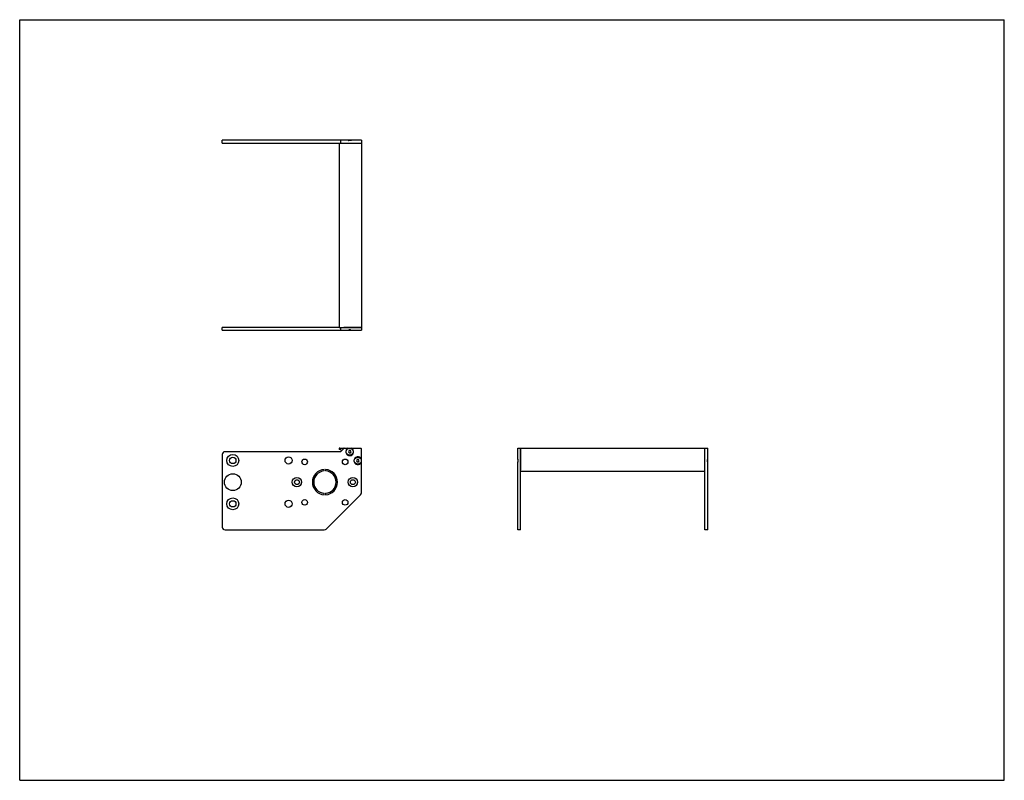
# Model space of a CAD drawing. Header units: inches. Extents: x 0 to 44, y 0 to 34.
import ezdxf

# ---------------------------------------------------------------- set-up
doc = ezdxf.new("R2010")
doc.units = ezdxf.units.IN
doc.header["$LTSCALE"] = 2.42
doc.header["$MEASUREMENT"] = 0
doc.layers.get('0').update_dxf_attribs({"linetype": 'CONTINUOUS'})
for name, color, linetype in [('350539_08_BL3', 7, 'CONTINUOUS'), ('350540_1_BL0', 7, 'CONTINUOUS'), ('350541_1_BL4', 7, 'CONTINUOUS'), ('930410M_1_BL1', 7, 'CONTINUOUS'), ('930410M_1_BL2', 7, 'CONTINUOUS'), ('930410M_1_BL5', 7, 'CONTINUOUS'), ('930410M_1_BL6', 7, 'CONTINUOUS')]:
    doc.layers.add(name, color=color, linetype=linetype)

# ---------------------------------------------------------------- blocks, each defined once
blk = doc.blocks.new('350540_1_BL0', base_point=(15.719, 15.722))
at = {"layer": '350540_1_BL0', "color": 7, "linetype": 'CONTINUOUS'}
for p, q in [((14.271, 20.248), (9.051, 20.248)), ((9.051, 20.123), (9.051, 20.248)), ((14.33, 20.248), (14.33, 20.123)), ((15.27, 20.248), (14.482, 20.248)), ((15.27, 20.248), (15.27, 20.123)), ((9.051, 20.123), (14.679, 20.123)), ((14.821, 20.123), (15.27, 20.123)), ((9.051, 14.562), (9.051, 11.322)), ((14.33, 14.687), (9.176, 14.687)), ((14.33, 14.687), (14.482, 14.839)), ((14.503, 14.848), (15.24, 14.848)), ((15.27, 12.854), (15.27, 14.818)), ((22.261, 14.359), (22.261, 14.848)), ((22.261, 14.848), (22.386, 14.848)), ((22.386, 11.197), (22.386, 14.848)), ((22.261, 11.197), (22.261, 14.217)), ((13.61, 13.827), (13.61, 13.89)), ((13.67, 13.89), (13.67, 13.827)), ((13.61, 12.766), (13.61, 12.829)), ((13.67, 12.829), (13.67, 12.766)), ((15.233, 12.766), (13.701, 11.233)), ((9.176, 11.197), (13.612, 11.197)), ((22.386, 11.197), (22.261, 11.197))]:
    blk.add_line(p, q, dxfattribs=at)
for centre, radius in [((9.524, 14.297), 0.266), ((9.524, 14.297), 0.141), ((12.015, 14.297), 0.158), ((12.735, 14.233), 0.125), ((14.545, 14.233), 0.125), ((9.524, 13.328), 0.375), ((12.39, 13.328), 0.21), ((12.39, 13.328), 0.109), ((14.89, 13.328), 0.21), ((14.89, 13.328), 0.109), ((9.524, 12.359), 0.266), ((9.524, 12.359), 0.141), ((12.015, 12.359), 0.158), ((12.735, 12.423), 0.125), ((14.545, 12.423), 0.125)]:
    blk.add_circle(centre, radius, dxfattribs=at)
for centre, radius, start, end in [((9.176, 14.562), 0.125, 90, 180), ((14.503, 14.818), 0.03, 90, 135), ((14.75, 14.688), 0.175, 113.8955, 66.1045), ((15.24, 14.818), 0.03, 0, 90), ((15.11, 14.288), 0.175, 23.8955, 336.1045), ((13.64, 13.328), 0.562, 93.0572, 266.9428), ((13.64, 13.328), 0.5, 93.4398, 266.5602), ((13.64, 13.328), 0.562, 273.0572, 86.9428), ((13.64, 13.328), 0.5, 273.4398, 86.5602), ((15.145, 12.854), 0.125, 315, 360), ((9.176, 11.322), 0.125, 180, 270), ((13.612, 11.322), 0.125, 270, 315)]:
    blk.add_arc(centre, radius, start, end, dxfattribs=at)
for points, knots in [([(14.679, 20.123), (14.69, 20.127), (14.714, 20.135), (14.75, 20.139), (14.786, 20.135), (14.81, 20.127), (14.821, 20.123)], [0, 0, 0, 0, 0.250033, 0.5, 0.749967, 1, 1, 1, 1]), ([(22.276, 14.288), (22.276, 14.294), (22.276, 14.306), (22.272, 14.33), (22.266, 14.347), (22.261, 14.359)], [0, 0, 0, 0, 0.250097, 0.500219, 1, 1, 1, 1]), ([(22.261, 14.217), (22.266, 14.228), (22.272, 14.246), (22.276, 14.27), (22.276, 14.282), (22.276, 14.288)], [0, 0, 0, 0, 0.49979, 0.749908, 1, 1, 1, 1])]:
    blk.add_open_spline(points, degree=3, knots=knots, dxfattribs=at)
blk = doc.blocks.new('930410M_1_BL1', base_point=(18.613, 14.288))
at = {"layer": '930410M_1_BL1', "color": 7, "linetype": 'CONTINUOUS'}
for p, q in [((15.082, 14.337), (15.053, 14.288)), ((15.053, 14.288), (15.082, 14.239)), ((15.138, 14.337), (15.082, 14.337)), ((15.082, 14.239), (15.138, 14.239)), ((15.167, 14.288), (15.138, 14.337)), ((15.138, 14.239), (15.167, 14.288)), ((22.261, 14.353), (22.261, 14.222)), ((22.273, 14.256), (22.273, 14.32))]:
    blk.add_line(p, q, dxfattribs=at)
blk.add_circle((15.11, 14.288), 0.157, dxfattribs=at)
blk = doc.blocks.new('930410M_1_BL2', base_point=(14.75, 17.332))
at = {"layer": '930410M_1_BL2', "color": 7, "linetype": 'CONTINUOUS'}
for p, q in [((14.685, 20.123), (14.815, 20.123)), ((14.781, 20.134), (14.719, 20.134)), ((14.722, 14.737), (14.693, 14.688)), ((14.693, 14.688), (14.722, 14.639)), ((14.778, 14.737), (14.722, 14.737)), ((14.722, 14.639), (14.778, 14.639)), ((14.807, 14.688), (14.778, 14.737)), ((14.778, 14.639), (14.807, 14.688))]:
    blk.add_line(p, q, dxfattribs=at)
blk.add_circle((14.75, 14.688), 0.157, dxfattribs=at)
blk = doc.blocks.new('350539_08_BL3', base_point=(22.447, 21.145))
at = {"layer": '350539_08_BL3', "color": 7, "linetype": 'CONTINUOUS'}
for p, q in [((14.271, 28.484), (14.271, 20.248)), ((14.271, 28.484), (15.27, 28.484)), ((15.27, 28.484), (15.27, 20.248)), ((14.271, 20.248), (15.27, 20.248)), ((14.301, 14.848), (14.503, 14.848)), ((22.386, 14.848), (22.386, 13.867)), ((22.386, 14.848), (30.622, 14.848)), ((30.622, 13.867), (30.622, 14.848)), ((30.622, 13.807), (22.386, 13.807))]:
    blk.add_line(p, q, dxfattribs=at)
for centre, radius, start, end in [((14.301, 14.818), 0.03, 90, 246.0797), ((13.64, 13.328), 1.6, 62.2055, 66.0797)]:
    blk.add_arc(centre, radius, start, end, dxfattribs=at)
blk = doc.blocks.new('350541_1_BL4', base_point=(19.899, 19.903))
at = {"layer": '350541_1_BL4', "color": 7, "linetype": 'CONTINUOUS'}
for p, q in [((9.051, 28.484), (9.051, 28.609)), ((15.27, 28.609), (9.051, 28.609)), ((14.33, 28.609), (14.33, 28.484)), ((15.27, 28.609), (15.27, 28.484)), ((9.051, 28.484), (14.271, 28.484)), ((14.503, 28.484), (15.27, 28.484)), ((30.622, 14.848), (30.747, 14.848)), ((30.622, 11.197), (30.622, 14.848)), ((30.747, 14.224), (30.747, 14.848)), ((30.747, 11.197), (30.747, 14.217)), ((30.747, 11.197), (30.622, 11.197))]:
    blk.add_line(p, q, dxfattribs=at)
for centre, radius, start, end in [((14.771, 28.836), 0.245, 247.9123, 250.9817), ((14.729, 28.836), 0.245, 289.0187, 292.0877), ((30.975, 14.266), 0.246, 157.9146, 160.8771), ((30.975, 14.309), 0.245, 199.1226, 202.0853)]:
    blk.add_arc(centre, radius, start, end, dxfattribs=at)
for points, knots in [([(14.809, 28.604), (14.799, 28.601), (14.78, 28.596), (14.75, 28.593), (14.72, 28.596), (14.701, 28.601), (14.691, 28.604)], [0, 0, 0, 0, 0.250028, 0.5, 0.749972, 1, 1, 1, 1]), ([(30.732, 14.288), (30.732, 14.293), (30.733, 14.303), (30.736, 14.323), (30.74, 14.337), (30.743, 14.347)], [0, 0, 0, 0, 0.250059, 0.500184, 1, 1, 1, 1]), ([(30.743, 14.229), (30.74, 14.238), (30.736, 14.253), (30.733, 14.273), (30.732, 14.283), (30.732, 14.288)], [0, 0, 0, 0, 0.499815, 0.749941, 1, 1, 1, 1])]:
    blk.add_open_spline(points, degree=3, knots=knots, dxfattribs=at)
blk = doc.blocks.new('930410M_1_BL5', base_point=(14.75, 28.604))
at = {"layer": '930410M_1_BL5', "color": 7, "linetype": 'CONTINUOUS'}
blk.add_line((14.809, 28.604), (14.691, 28.604), dxfattribs=at)
blk = doc.blocks.new('930410M_1_BL6', base_point=(30.743, 14.288))
at = {"layer": '930410M_1_BL6', "color": 7, "linetype": 'CONTINUOUS'}
blk.add_line((30.743, 14.229), (30.743, 14.347), dxfattribs=at)

msp = doc.modelspace()

# ---------------------------------------------------------------- linework, layer by layer
at = {"color": 7, "linetype": 'CONTINUOUS'}
for p, q in [((0, 0), (0, 34)), ((0, 34), (44, 34)), ((44, 0), (44, 34)), ((0, 0), (44, 0))]:
    msp.add_line(p, q, dxfattribs=at)

# ---------------------------------------------------------------- block references
at = {"layer": '350539_08_BL3'}
msp.add_blockref('350539_08_BL3', (22.447, 21.145), dxfattribs=at)
at = {"layer": '350540_1_BL0'}
msp.add_blockref('350540_1_BL0', (15.719, 15.722), dxfattribs=at)
at = {"layer": '350541_1_BL4'}
msp.add_blockref('350541_1_BL4', (19.899, 19.903), dxfattribs=at)
at = {"layer": '930410M_1_BL1'}
msp.add_blockref('930410M_1_BL1', (18.613, 14.288), dxfattribs=at)
at = {"layer": '930410M_1_BL2'}
msp.add_blockref('930410M_1_BL2', (14.75, 17.332), dxfattribs=at)
at = {"layer": '930410M_1_BL5'}
msp.add_blockref('930410M_1_BL5', (14.75, 28.604), dxfattribs=at)
at = {"layer": '930410M_1_BL6'}
msp.add_blockref('930410M_1_BL6', (30.743, 14.288), dxfattribs=at)

doc.saveas('drawing.dxf')
